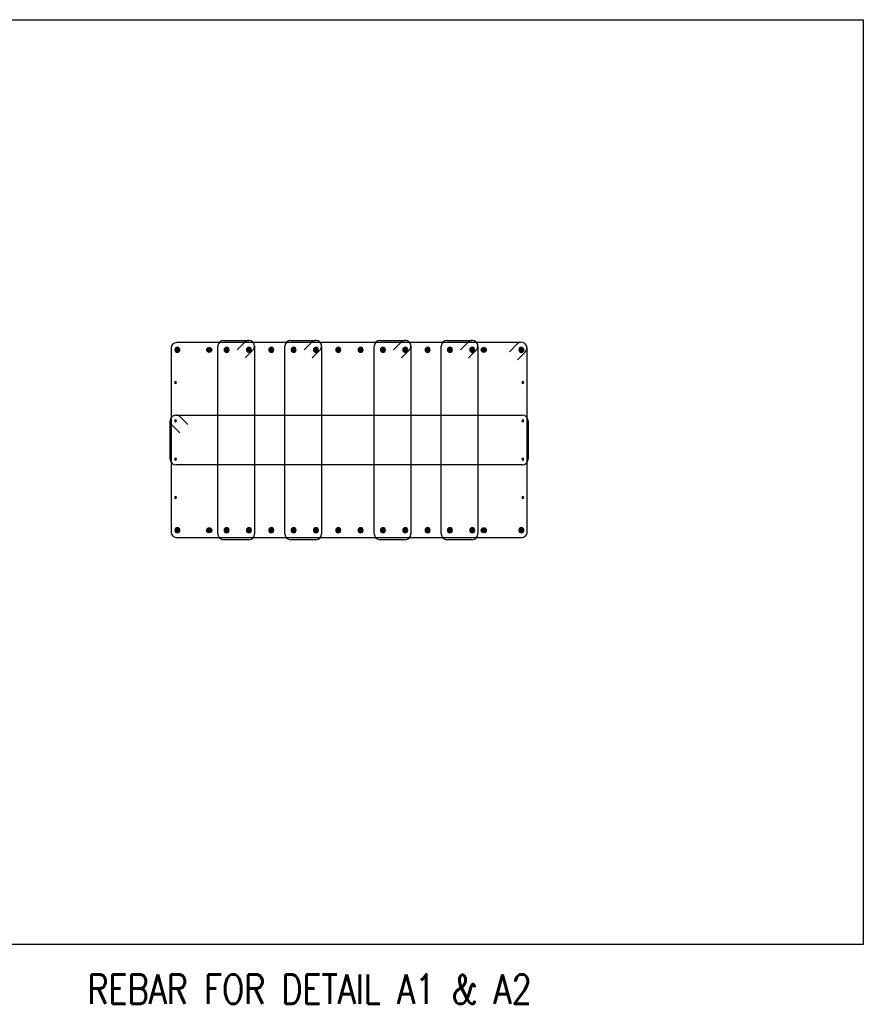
# Model space of a CAD drawing. Header units: inches. Extents: x 383 to 2246, y 90 to 1033.
# Tile 20 of 204: x 809 to 1039, y 764 to 1033. Entities that reach past the tile are written whole.
import ezdxf

# ---------------------------------------------------------------- set-up
doc = ezdxf.new("R2010")
doc.units = ezdxf.units.IN
doc.header["$MEASUREMENT"] = 0
for name, color, linetype in [('A-DETL-GENF', 3, 'Continuous'), ('G-ANNO-TTLB-TEXT', 3, 'Continuous'), ('S-ANNO-NOTE', 2, 'Continuous'), ('S-DETL-HVY', 4, 'Continuous')]:
    doc.layers.add(name, color=color, linetype=linetype)
doc.styles.add('Annotative', font='romans.shx', dxfattribs={"width": 0.8, "height": 0.125})

# ---------------------------------------------------------------- blocks, each defined once
blk = doc.blocks.new('Reinforcing Bar Section_USACE - __4-579026-PILASTER MIDDLE RIGHT PLAN')
at = {"layer": 'A-DETL-GENF'}
blk.add_hatch(color=256, dxfattribs=at).paths.add_polyline_path([(0.06, -0.24), (0.16, -0.2), (0.23, -0.11), (0.25, 0), (0.23, 0.11), (0.16, 0.2), (0.06, 0.24), (-0.06, 0.24), (-0.16, 0.2), (-0.23, 0.11), (-0.25, 0), (-0.23, -0.11), (-0.16, -0.2), (-0.06, -0.24)])
for start, end in [(360, 180), (180, 360)]:
    blk.add_arc((0, 0), 0.25, start, end, dxfattribs=at)
blk = doc.blocks.new('Reinforcing Bar Section_USACE - __4-599888-PILASTER MIDDLE RIGHT PLAN')
at = {"layer": 'A-DETL-GENF'}
blk.add_hatch(color=256, dxfattribs=at).paths.add_polyline_path([(-0.06, 0.24), (-0.16, 0.2), (-0.23, 0.11), (-0.25, 0), (-0.23, -0.11), (-0.16, -0.2), (-0.06, -0.24), (0.06, -0.24), (0.16, -0.2), (0.23, -0.11), (0.25, 0), (0.23, 0.11), (0.16, 0.2), (0.06, 0.24)])
for start, end in [(0, 180), (180, 0)]:
    blk.add_arc((0, 0), 0.25, start, end, dxfattribs=at)
blk = doc.blocks.new('Reinforcing Bar Section_USACE - __11-1185627-PILASTER INTERIOR PLAN')
at = {"layer": 'A-DETL-GENF'}
blk.add_hatch(color=256, dxfattribs=at).paths.add_polyline_path([(-0.15, -0.67), (0.15, -0.67), (0.43, -0.54), (0.62, -0.3), (0.69, 0), (0.62, 0.3), (0.43, 0.54), (0.15, 0.67), (-0.15, 0.67), (-0.43, 0.54), (-0.62, 0.3), (-0.69, 0), (-0.62, -0.3), (-0.43, -0.54)])
for start, end in [(360, 180), (180, 360)]:
    blk.add_arc((0, 0), 0.688, start, end, dxfattribs=at)
blk = doc.blocks.new('Reinforcing Bend Type T1_USACE - _5-1581538-PILASTER MIDDLE RIGHT PLAN')
at = {"lineweight": -3}
for p, q in [((-2.83, 24.72), (4.05, 24.72)), ((0.83, 22.14), (2.97, 24.29)), ((-4.4, -28.1), (-4.4, 23.15)), ((3.04, 19.93), (5.25, 22.15)), ((5.62, 23.15), (5.62, -28.1)), ((4.05, -29.66), (-2.83, -29.66))]:
    blk.add_line(p, q, dxfattribs=at)
for centre, radius, start, end in [((-2.83, 23.15), 1.57, 90, 180), ((4.05, 23.15), 1.56, 360, 136.3262), ((4.05, 23.15), 1.57, 320.0399, 0), ((-2.83, -28.1), 1.57, 180, 270), ((4.05, -28.1), 1.57, 270, 360)]:
    blk.add_arc(centre, radius, start, end, dxfattribs=at)
blk = doc.blocks.new('REBAR BLOCK 1')
at = {"layer": 'S-DETL-HVY', "lineweight": -3}
for p, q in [((357.74, 1319.39), (359.89, 1321.54)), ((265.22, 1290.05), (265.22, 1300.51)), ((266.77, 1302.07), (361.27, 1302.07)), ((362.84, 1300.51), (362.84, 1290.05)), ((267.84, 1297.24), (265.7, 1299.38)), ((361.28, 1288.49), (266.78, 1288.49))]:
    blk.add_line(p, q, dxfattribs=at)
for points in [[(362.53, 1320.41), (362.53, 1270.16, -0.414214), (360.97, 1268.59), (267.09, 1268.59, -0.414214), (265.53, 1270.16), (265.53, 1320.41, -0.414214), (267.09, 1321.97), (360.88, 1321.97)], [(359.95, 1317.18), (362.07, 1319.3, 0.198912), (362.53, 1320.41)], [(270, 1299.49), (267.78, 1301.71, 0.176148), (266.77, 1302.07)]]:
    blk.add_lwpolyline(points, format="xyb", dxfattribs=at)
for centre, radius, start, end in [((360.97, 1320.41), 1.56, 0, 136.3262), ((266.77, 1300.51), 1.56, 90, 226.3262), ((361.27, 1300.51), 1.57, 0, 90), ((266.78, 1290.05), 1.56, 180, 270), ((361.28, 1290.05), 1.56, 270, 0)]:
    blk.add_arc(centre, radius, start, end, dxfattribs=at)
at = {"layer": 'A-DETL-GENF', "lineweight": -3}
for name, p in [('Reinforcing Bar Section_USACE - __11-1185627-PILASTER INTERIOR PLAN', (267.17, 1319.91)), ('Reinforcing Bar Section_USACE - __11-1185627-PILASTER INTERIOR PLAN', (280.58, 1319.91)), ('Reinforcing Bar Section_USACE - __11-1185627-PILASTER INTERIOR PLAN', (286.67, 1319.91)), ('Reinforcing Bar Section_USACE - __11-1185627-PILASTER INTERIOR PLAN', (292.76, 1319.91)), ('Reinforcing Bar Section_USACE - __11-1185627-PILASTER INTERIOR PLAN', (298.86, 1319.91)), ('Reinforcing Bar Section_USACE - __11-1185627-PILASTER INTERIOR PLAN', (304.95, 1319.91)), ('Reinforcing Bar Section_USACE - __11-1185627-PILASTER INTERIOR PLAN', (311.04, 1319.91)), ('Reinforcing Bar Section_USACE - __11-1185627-PILASTER INTERIOR PLAN', (317.14, 1319.91)), ('Reinforcing Bar Section_USACE - __11-1185627-PILASTER INTERIOR PLAN', (323.23, 1319.91)), ('Reinforcing Bar Section_USACE - __11-1185627-PILASTER INTERIOR PLAN', (329.33, 1319.91)), ('Reinforcing Bar Section_USACE - __11-1185627-PILASTER INTERIOR PLAN', (335.42, 1319.91)), ('Reinforcing Bar Section_USACE - __11-1185627-PILASTER INTERIOR PLAN', (341.51, 1319.91)), ('Reinforcing Bar Section_USACE - __11-1185627-PILASTER INTERIOR PLAN', (347.61, 1319.91)), ('Reinforcing Bar Section_USACE - __11-1185627-PILASTER INTERIOR PLAN', (361.01, 1319.91)), ('Reinforcing Bar Section_USACE - __4-579026-PILASTER MIDDLE RIGHT PLAN', (266.67, 1310.96)), ('Reinforcing Bar Section_USACE - __4-579026-PILASTER MIDDLE RIGHT PLAN', (266.67, 1300.51)), ('Reinforcing Bar Section_USACE - __4-579026-PILASTER MIDDLE RIGHT PLAN', (266.67, 1290.06)), ('Reinforcing Bar Section_USACE - __4-579026-PILASTER MIDDLE RIGHT PLAN', (266.67, 1279.61)), ('Reinforcing Bar Section_USACE - __11-1185627-PILASTER INTERIOR PLAN', (267.17, 1270.66)), ('Reinforcing Bar Section_USACE - __11-1185627-PILASTER INTERIOR PLAN', (280.58, 1270.66)), ('Reinforcing Bar Section_USACE - __11-1185627-PILASTER INTERIOR PLAN', (286.67, 1270.66)), ('Reinforcing Bar Section_USACE - __11-1185627-PILASTER INTERIOR PLAN', (292.76, 1270.66)), ('Reinforcing Bar Section_USACE - __11-1185627-PILASTER INTERIOR PLAN', (298.86, 1270.66)), ('Reinforcing Bar Section_USACE - __11-1185627-PILASTER INTERIOR PLAN', (304.95, 1270.66)), ('Reinforcing Bar Section_USACE - __11-1185627-PILASTER INTERIOR PLAN', (311.04, 1270.66)), ('Reinforcing Bar Section_USACE - __11-1185627-PILASTER INTERIOR PLAN', (317.14, 1270.66)), ('Reinforcing Bar Section_USACE - __11-1185627-PILASTER INTERIOR PLAN', (323.23, 1270.66)), ('Reinforcing Bar Section_USACE - __11-1185627-PILASTER INTERIOR PLAN', (329.33, 1270.66)), ('Reinforcing Bar Section_USACE - __11-1185627-PILASTER INTERIOR PLAN', (335.42, 1270.66)), ('Reinforcing Bar Section_USACE - __11-1185627-PILASTER INTERIOR PLAN', (341.51, 1270.66)), ('Reinforcing Bar Section_USACE - __11-1185627-PILASTER INTERIOR PLAN', (347.61, 1270.66)), ('Reinforcing Bar Section_USACE - __11-1185627-PILASTER INTERIOR PLAN', (361.01, 1270.66))]:
    blk.add_blockref(name, p, dxfattribs=at)
at = {"layer": 'A-DETL-GENF', "lineweight": -3, "xscale": -1}
for p in [(275.86, 1319.91), (350.74, 1319.91), (275.86, 1270.66), (350.74, 1270.66)]:
    blk.add_blockref('Reinforcing Bar Section_USACE - __11-1185627-PILASTER INTERIOR PLAN', p, dxfattribs=at)
at = {"layer": 'A-DETL-GENF', "lineweight": -3, "rotation": 180}
for p in [(361.39, 1310.96), (361.39, 1300.51), (361.39, 1290.06), (361.39, 1279.61)]:
    blk.add_blockref('Reinforcing Bar Section_USACE - __4-599888-PILASTER MIDDLE RIGHT PLAN', p, dxfattribs=at)
at = {"layer": 'S-DETL-HVY', "lineweight": -3}
for p in [(282.61, 1297.75), (300.9, 1297.75), (325.27, 1297.75), (343.55, 1297.75)]:
    blk.add_blockref('Reinforcing Bend Type T1_USACE - _5-1581538-PILASTER MIDDLE RIGHT PLAN', p, dxfattribs=at)

msp = doc.modelspace()

# ---------------------------------------------------------------- linework, layer by layer
at = {"layer": 'G-ANNO-TTLB-TEXT'}
msp.add_lwpolyline([(750.4114, 1032.6336), (1039.1629, 1032.6336), (1039.1629, 780.3004), (750.4114, 780.3004)], close=True, dxfattribs=at)

# ---------------------------------------------------------------- block references
at = {"layer": 'S-ANNO-NOTE'}
msp.add_blockref('REBAR BLOCK 1', (584.855, -377.3652), dxfattribs=at)

# ---------------------------------------------------------------- texts
at = {"layer": 'G-ANNO-TTLB-TEXT', "style": 'Annotative', "width": 0.8}
msp.add_text('REBAR FOR DETAIL A1 & A2', height=8, dxfattribs=at).set_placement((827.4648, 764.0788))

doc.saveas('drawing.dxf')
